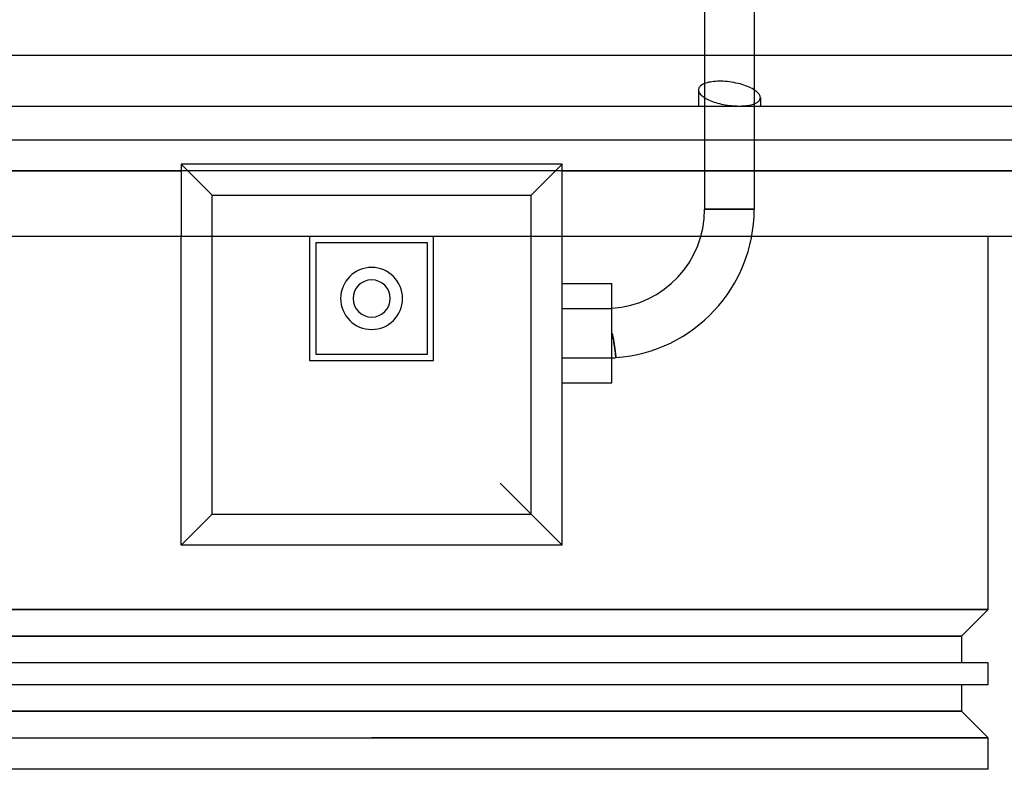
# Model space of a CAD drawing. Header units: millimetres. Extents: x -205 to 205, y -242 to 0.
# Tile 2 of 4: x -57 to 102, y -242 to -121. Entities that reach past the tile are written whole.
import ezdxf

# ---------------------------------------------------------------- set-up
doc = ezdxf.new("R2010")
doc.units = ezdxf.units.MM
doc.layers.add('HIDDEN', color=7, linetype='Continuous')
doc.layers.add('THICK', color=7, linetype='Continuous')

msp = doc.modelspace()

# ---------------------------------------------------------------- linework, layer by layer
at = {"layer": 'HIDDEN'}
for p, q in [((53.75, -34.32), (53.75, -151.6)), ((61.75, -34.32), (61.75, -151.6)), ((52.91, -131.87), (52.84, -131.98)), ((53, -131.76), (52.91, -131.87)), ((53.11, -131.66), (53, -131.76)), ((53.24, -131.57), (53.11, -131.66)), ((53.38, -131.48), (53.24, -131.57)), ((53.55, -131.39), (53.38, -131.48)), ((53.73, -131.31), (53.55, -131.39)), ((53.93, -131.24), (53.73, -131.31)), ((54.16, -131.17), (53.93, -131.24)), ((54.4, -131.11), (54.16, -131.17)), ((54.66, -131.06), (54.4, -131.11)), ((54.93, -131.02), (54.66, -131.06)), ((55.22, -130.98), (54.93, -131.02)), ((55.51, -130.96), (55.22, -130.98)), ((55.81, -130.94), (55.51, -130.96)), ((56.12, -130.94), (55.81, -130.94)), ((56.43, -130.94), (56.12, -130.94)), ((56.75, -130.95), (56.43, -130.94)), ((57.08, -130.97), (56.75, -130.95)), ((57.41, -131), (57.08, -130.97)), ((57.75, -131.04), (57.41, -131)), ((58.11, -131.09), (57.75, -131.04)), ((58.46, -131.15), (58.11, -131.09)), ((58.81, -131.22), (58.46, -131.15)), ((59.15, -131.3), (58.81, -131.22)), ((59.48, -131.38), (59.15, -131.3)), ((59.79, -131.47), (59.48, -131.38)), ((60.08, -131.57), (59.79, -131.47)), ((60.37, -131.67), (60.08, -131.57)), ((60.66, -131.78), (60.37, -131.67)), ((60.93, -131.89), (60.66, -131.78)), ((61.18, -132.01), (60.93, -131.89)), ((52.76, -132.22), (52.75, -132.34)), ((52.75, -132.33), (52.75, -134.95)), ((52.75, -132.34), (52.76, -132.46)), ((52.79, -132.1), (52.76, -132.22)), ((52.76, -132.46), (52.79, -132.58)), ((52.84, -131.98), (52.79, -132.1)), ((52.79, -132.58), (52.84, -132.7)), ((52.84, -132.7), (52.9, -132.82)), ((52.9, -132.82), (52.98, -132.94)), ((52.98, -132.94), (53.08, -133.06)), ((53.08, -133.06), (53.2, -133.18)), ((53.2, -133.18), (53.34, -133.3)), ((53.34, -133.3), (53.49, -133.42)), ((53.49, -133.42), (53.67, -133.54)), ((61.42, -132.13), (61.18, -132.01)), ((61.64, -132.26), (61.42, -132.13)), ((61.85, -132.39), (61.64, -132.26)), ((62.03, -132.52), (61.85, -132.39)), ((62.19, -132.65), (62.03, -132.52)), ((62.33, -132.78), (62.19, -132.65)), ((62.45, -132.91), (62.33, -132.78)), ((62.54, -133.02), (62.45, -132.91)), ((62.61, -133.14), (62.54, -133.02)), ((62.67, -133.25), (62.61, -133.14)), ((62.71, -133.36), (62.67, -133.25)), ((62.74, -133.48), (62.71, -133.36)), ((62.75, -133.59), (62.74, -133.48)), ((53.67, -133.54), (53.86, -133.66)), ((53.86, -133.66), (54.06, -133.78)), ((54.06, -133.78), (54.28, -133.89)), ((54.28, -133.89), (54.52, -134)), ((54.52, -134), (54.76, -134.1)), ((54.76, -134.1), (55.02, -134.2)), ((55.02, -134.2), (55.29, -134.29)), ((55.29, -134.29), (55.56, -134.38)), ((55.56, -134.38), (55.84, -134.46)), ((55.84, -134.46), (56.14, -134.54)), ((56.14, -134.54), (56.45, -134.62)), ((56.45, -134.62), (56.76, -134.68)), ((56.76, -134.68), (57.09, -134.74)), ((57.09, -134.74), (57.42, -134.79)), ((57.42, -134.79), (57.75, -134.84)), ((57.75, -134.84), (58.05, -134.87)), ((58.05, -134.87), (58.35, -134.9)), ((58.35, -134.9), (58.64, -134.92)), ((58.64, -134.92), (58.93, -134.93)), ((58.93, -134.93), (59.21, -134.94)), ((59.21, -134.94), (59.48, -134.94)), ((59.48, -134.94), (59.75, -134.93)), ((59.75, -134.93), (60.02, -134.92)), ((60.02, -134.92), (60.28, -134.9)), ((60.28, -134.9), (60.53, -134.87)), ((60.53, -134.87), (60.78, -134.83)), ((60.78, -134.83), (61.01, -134.79)), ((61.01, -134.79), (61.23, -134.74)), ((61.23, -134.74), (61.44, -134.69)), ((61.44, -134.69), (61.63, -134.63)), ((61.63, -134.63), (61.81, -134.57)), ((61.81, -134.57), (61.97, -134.5)), ((61.97, -134.5), (62.12, -134.42)), ((62.12, -134.42), (62.25, -134.35)), ((62.25, -134.35), (62.36, -134.27)), ((62.36, -134.27), (62.46, -134.18)), ((62.46, -134.18), (62.55, -134.09)), ((62.55, -134.09), (62.62, -134)), ((62.62, -134), (62.68, -133.9)), ((62.68, -133.9), (62.72, -133.8)), ((62.72, -133.8), (62.74, -133.69)), ((62.74, -133.69), (62.75, -133.59)), ((62.75, -133.59), (62.75, -134.95)), ((30.75, -144.3), (-30.75, -144.3)), ((-30.75, -144.3), (-30.75, -144.49)), ((-30.75, -144.3), (-25.75, -149.3)), ((-30.75, -144.3), (-30.75, -144.3)), ((-30.75, -144.49), (-30.75, -144.67)), ((25.75, -149.3), (30.75, -144.3)), ((30.75, -144.49), (30.75, -144.3)), ((30.75, -144.3), (30.75, -144.3)), ((30.75, -144.67), (30.75, -144.49)), ((-172.2, -145.4), (-30.75, -145.4)), ((-30.75, -144.67), (-30.75, -144.86)), ((-30.75, -144.86), (-30.75, -145.04)), ((-30.75, -145.04), (-30.75, -145.22)), ((-30.75, -145.22), (-30.75, -145.4)), ((-30.75, -145.4), (-30.75, -156)), ((30.75, -144.86), (30.75, -144.67)), ((30.75, -145.04), (30.75, -144.86)), ((30.75, -145.22), (30.75, -145.04)), ((30.75, -145.4), (30.75, -145.22)), ((30.75, -145.4), (172.2, -145.4)), ((30.75, -156), (30.75, -145.4)), ((-25.75, -149.3), (25.75, -149.3)), ((-25.75, -200.8), (-25.75, -149.3)), ((25.75, -200.8), (25.75, -149.3)), ((53.75, -151.6), (57.75, -151.6)), ((57.75, -151.6), (53.75, -151.6)), ((57.75, -151.6), (61.75, -151.6)), ((61.75, -151.6), (57.75, -151.6)), ((-30.75, -205.8), (-30.75, -156)), ((-30.75, -156), (-30.75, -156)), ((-10, -156), (-10, -176)), ((-10, -156), (-10, -156)), ((-9, -157), (-9, -175)), ((-9, -157), (-9, -157)), ((9, -157), (-9, -157)), ((9, -157), (9, -157)), ((9, -175), (9, -157)), ((10, -156), (10, -156)), ((10, -176), (10, -156)), ((30.75, -156), (30.75, -156)), ((30.75, -205.8), (30.75, -156)), ((30.75, -163.6), (38.75, -163.6)), ((38.75, -167.6), (38.75, -163.6)), ((30.75, -167.6), (38.75, -167.6)), ((30.75, -167.6), (38.75, -167.6)), ((38.75, -175.6), (38.75, -167.6)), ((38.85, -171.74), (38.75, -171.59)), ((38.75, -171.59), (38.82, -171.68)), ((38.82, -171.68), (38.87, -171.8)), ((38.9, -171.92), (38.85, -171.74)), ((38.87, -171.8), (38.9, -171.92)), ((38.94, -172.1), (38.9, -171.92)), ((38.9, -171.92), (38.93, -172.05)), ((38.93, -172.05), (38.95, -172.17)), ((38.98, -172.28), (38.94, -172.1)), ((38.95, -172.17), (38.98, -172.3)), ((39.01, -172.46), (38.98, -172.28)), ((38.98, -172.3), (39, -172.42)), ((39, -172.42), (39.02, -172.53)), ((39.04, -172.63), (39.01, -172.46)), ((39.02, -172.53), (39.04, -172.65)), ((39.07, -172.8), (39.04, -172.63)), ((39.04, -172.65), (39.06, -172.77)), ((39.06, -172.77), (39.08, -172.89)), ((39.09, -172.98), (39.07, -172.8)), ((39.08, -172.89), (39.1, -173.01)), ((39.12, -173.15), (39.09, -172.98)), ((39.1, -173.01), (39.12, -173.13)), ((39.12, -173.13), (39.13, -173.24)), ((39.15, -173.33), (39.12, -173.15)), ((39.13, -173.24), (39.15, -173.36)), ((39.17, -173.49), (39.15, -173.33)), ((39.15, -173.36), (39.17, -173.47)), ((39.17, -173.47), (39.18, -173.58)), ((39.19, -173.65), (39.17, -173.49)), ((39.18, -173.58), (39.2, -173.69)), ((39.21, -173.81), (39.19, -173.65)), ((39.2, -173.69), (39.21, -173.79)), ((39.21, -173.79), (39.23, -173.89)), ((39.23, -173.95), (39.21, -173.81)), ((39.23, -173.89), (39.24, -173.99)), ((39.25, -174.09), (39.23, -173.95)), ((39.24, -173.99), (39.25, -174.08)), ((39.25, -174.08), (39.26, -174.18)), ((39.27, -174.23), (39.25, -174.09)), ((39.26, -174.18), (39.28, -174.27)), ((39.29, -174.36), (39.27, -174.23)), ((39.28, -174.27), (39.29, -174.36)), ((39.3, -174.49), (39.29, -174.36)), ((39.29, -174.36), (39.3, -174.45)), ((39.3, -174.45), (39.31, -174.54)), ((39.32, -174.62), (39.3, -174.49)), ((39.31, -174.54), (39.32, -174.62)), ((39.34, -174.73), (39.32, -174.62)), ((39.32, -174.62), (39.33, -174.7)), ((39.33, -174.7), (39.34, -174.78)), ((39.35, -174.84), (39.34, -174.73)), ((39.34, -174.78), (39.35, -174.85)), ((-10, -176), (-10, -176)), ((-10, -176), (10, -176)), ((-9, -175), (-9, -175)), ((-9, -175), (9, -175)), ((9, -175), (9, -175)), ((10, -176), (10, -176)), ((30.75, -175.6), (38.75, -175.6)), ((30.75, -175.6), (38.75, -175.6)), ((38.75, -179.6), (38.75, -175.6)), ((39.36, -174.95), (39.35, -174.84)), ((39.35, -174.85), (39.36, -174.92)), ((39.36, -174.92), (39.37, -174.99)), ((39.37, -175.04), (39.36, -174.95)), ((39.37, -174.99), (39.38, -175.05)), ((39.38, -175.12), (39.37, -175.04)), ((39.38, -175.05), (39.38, -175.1)), ((39.38, -175.1), (39.39, -175.16)), ((39.39, -175.2), (39.38, -175.12)), ((39.39, -175.16), (39.4, -175.21)), ((39.4, -175.27), (39.39, -175.2)), ((39.4, -175.21), (39.4, -175.26)), ((39.4, -175.26), (39.41, -175.3)), ((39.41, -175.33), (39.4, -175.27)), ((39.41, -175.3), (39.41, -175.34)), ((39.42, -175.39), (39.41, -175.33)), ((39.41, -175.34), (39.42, -175.38)), ((39.42, -175.38), (39.42, -175.41)), ((39.42, -175.43), (39.42, -175.39)), ((39.42, -175.41), (39.42, -175.44)), ((39.43, -175.47), (39.42, -175.43)), ((39.42, -175.44), (39.43, -175.47)), ((39.43, -175.5), (39.43, -175.47)), ((39.43, -175.47), (39.43, -175.49)), ((39.43, -175.49), (39.43, -175.51)), ((39.43, -175.52), (39.43, -175.5)), ((39.43, -175.51), (39.43, -175.52)), ((39.44, -175.54), (39.43, -175.52)), ((39.43, -175.52), (39.44, -175.53)), ((39.44, -175.53), (39.44, -175.54)), ((39.44, -175.54), (39.44, -175.54)), ((39.44, -175.54), (39.44, -175.54)), ((30.75, -179.6), (38.75, -179.6)), ((30.75, -205.8), (20.75, -195.8)), ((-25.75, -200.8), (-30.75, -205.8)), ((-25.75, -200.8), (25.75, -200.8)), ((30.75, -205.8), (-30.75, -205.8)), ((-30.75, -205.8), (-30.75, -205.8)), ((30.75, -205.8), (30.75, -205.8)), ((0, -216.2), (-99.5, -216.2)), ((99.5, -216.2), (0, -216.2)), ((-95.2, -220.5), (95.2, -220.5)), ((95.2, -232.6), (-95.2, -232.6)), ((-99.5, -236.9), (0, -236.9)), ((0, -236.9), (99.5, -236.9))]:
    msp.add_line(p, q, dxfattribs=at)
for centre, radius, start, end in [((37.75, -151.6), 16, 273.5833, 0), ((37.75, -151.6), 24, 274.0291, 0), ((0, -166), 5, 90, 270), ((0, -166), 5, 270, 90), ((0, -166), 3, 90, 180), ((0, -166), 3, 270, 90), ((0, -166), 3, 180, 270), ((38.75, -171.6), 4, 270, 279.8794)]:
    msp.add_arc(centre, radius, start, end, dxfattribs=at)
at = {"layer": 'THICK'}
for p, q in [((-168.1, -126.75), (0, -126.75)), ((0, -126.75), (168.1, -126.75)), ((-188.6, -134.95), (0, -134.95)), ((0, -134.95), (188.6, -134.95)), ((-167.2, -140.4), (167.2, -140.4)), ((0, -145.4), (-172.2, -145.4)), ((172.2, -145.4), (0, -145.4)), ((0, -156), (-172.2, -156)), ((172.2, -156), (0, -156)), ((99.5, -216.2), (99.5, -156)), ((-99.5, -216.2), (0, -216.2)), ((0, -216.2), (99.5, -216.2)), ((99.5, -216.2), (95.2, -220.5)), ((95.2, -220.5), (-95.2, -220.5)), ((95.2, -220.5), (95.2, -224.8)), ((0, -224.8), (-99.5, -224.8)), ((99.5, -224.8), (0, -224.8)), ((99.5, -228.3), (99.5, -224.8)), ((-99.5, -228.3), (0, -228.3)), ((0, -228.3), (99.5, -228.3)), ((95.2, -228.3), (95.2, -232.6)), ((-95.2, -232.6), (95.2, -232.6)), ((95.2, -232.6), (99.5, -236.9)), ((-99.5, -236.9), (0, -236.9)), ((99.5, -236.9), (0, -236.9)), ((99.5, -242), (99.5, -236.9)), ((0, -242), (-99.5, -242)), ((99.5, -242), (0, -242))]:
    msp.add_line(p, q, dxfattribs=at)

doc.saveas('drawing.dxf')
